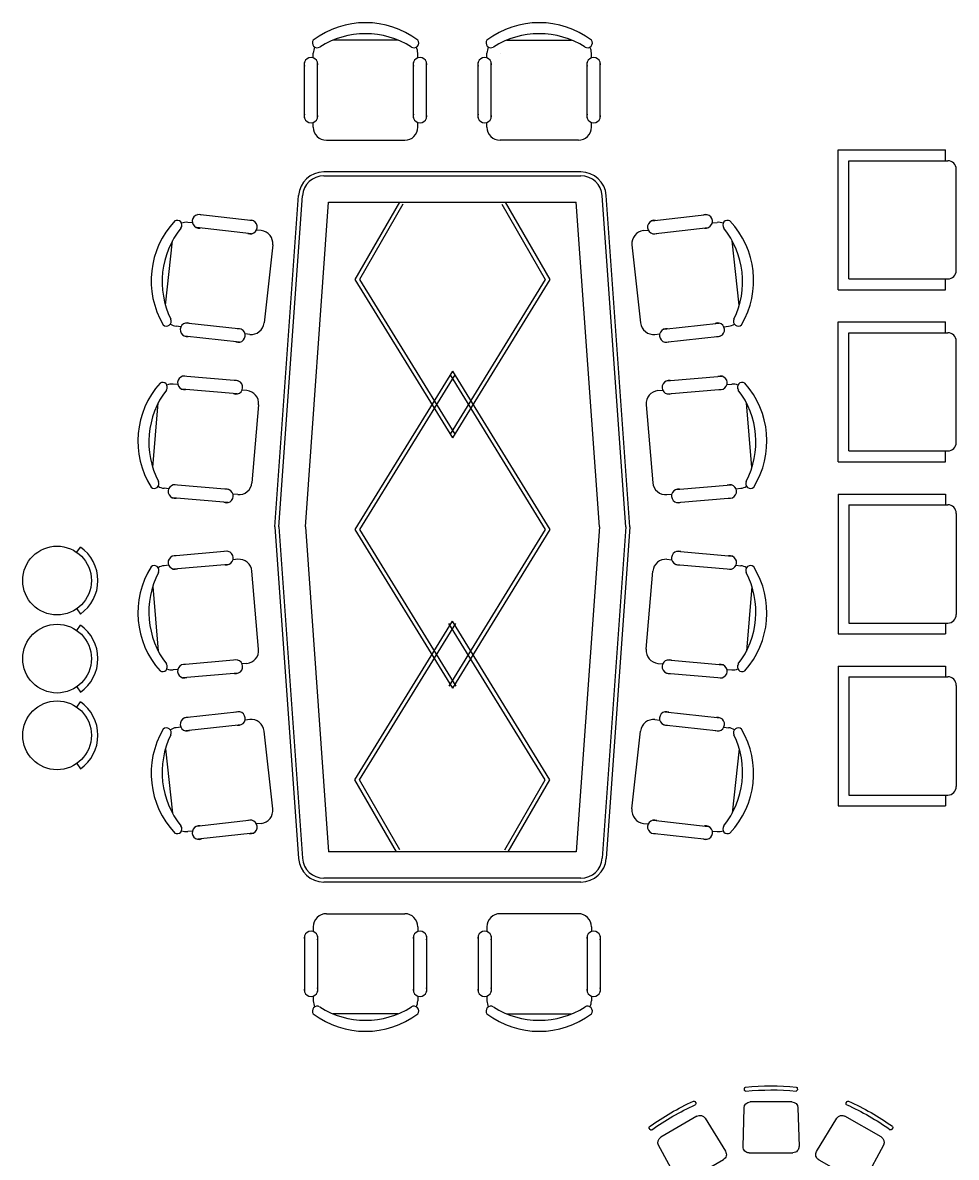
# Model space of a CAD drawing. Header units: inches. Extents: x 100794 to 106273, y 288 to 2276.
# Tile 97 of 149: x 103475 to 103683, y 751 to 1004. Entities that reach past the tile are written whole.
import ezdxf

# ---------------------------------------------------------------- set-up
doc = ezdxf.new("R2010")
doc.units = ezdxf.units.IN
doc.header["$MEASUREMENT"] = 0
doc.layers.get('0').update_dxf_attribs({"linetype": 'CONTINUOUS'})
doc.layers.add('2', color=3, linetype='CONTINUOUS')
doc.layers.add('3', color=4, linetype='CONTINUOUS')
doc.styles.add('163', font='SimSun.ttf', dxfattribs={"width": 0.99})

# ---------------------------------------------------------------- blocks, each defined once
blk = doc.blocks.new('CY')
at = {"layer": '2'}
for p, q in [((336.2, 201.2), (46.2, 208.8)), ((482.1, 197.3), (470.2, 197.6)), ((0, -163.8), (0, 163.8)), ((380, 156.2), (380, -156.2)), ((46.2, -208.8), (336.2, -201.2)), ((470.2, -197.6), (482.1, -197.3))]:
    blk.add_line(p, q, dxfattribs=at)
for centre, radius, start, end in [((45, 163.8), 45, 88.49256, 180), ((335, 156.2), 45, 0, 88.49256), ((470, 188.6), 9, 88.49256, 185.48863), ((-1493.1, 0), 1963.1, 354.51137, 5.48863), ((481.8, 188.3), 9, 5.57477, 88.49256), ((-1447.5, 0), 1947.5, 354.42523, 5.57477), ((45, -163.8), 45, 180, 271.50744), ((335, -156.2), 45, 271.50744, 0), ((470, -188.6), 9, 174.51137, 271.50744), ((481.8, -188.3), 9, 271.50744, 354.42523)]:
    blk.add_arc(centre, radius, start, end, dxfattribs=at)
blk = doc.blocks.new('网易·园林图块')
blk.add_hatch(color=1).paths.add_polyline_path([(143, 252, 1), (142, 252, 1)])
at = {"color": 7}
for p, q in [((120, 234), (120, 264)), ((120, 264), (187, 264)), ((187, 234), (120, 234)), ((122, 236), (122, 262)), ((122, 262), (186, 262)), ((122, 250), (186, 250)), ((186, 236), (122, 236)), ((186, 262), (186, 236)), ((187, 264), (187, 234))]:
    blk.add_line(p, q, dxfattribs=at)
at = {"color": 3, "style": '163'}
for s, height, p in [('中国园林行业网络家园；因为专业，所以完美', 1.84, (126, 246)), ('=', 4, (133, 257)), ('网易  NETEASE ', 3.2, (139, 257))]:
    blk.add_text(s, height=height, dxfattribs=at).set_placement(p)
at = {"color": 1, "style": '163'}
for s, height, p in [('网易  园林   co.163.com', 2.27, (134, 251)), ('本图纸由浩辰ICAD软件提供技术支持', 1.49, (138, 237))]:
    blk.add_text(s, height=height, dxfattribs=at).set_placement(p)
at = {"color": 3, "style": '163', "text_generation_flag": 2}
blk.add_text('=', height=4, dxfattribs=at).set_placement((174, 257))
blk = doc.blocks.new('网易·园林')
at = {"xscale": 30, "yscale": 30, "zscale": 30}
blk.add_blockref('网易·园林图块', (-3536, -6832), dxfattribs=at)

msp = doc.modelspace()

# ---------------------------------------------------------------- linework, layer by layer
at = {"layer": '2'}
for p, q in [((103558.31031, 999.95864), (103543.88465, 999.95864)), ((103582.56596, 999.95864), (103596.99162, 999.95864)), ((103539.46407, 995.99305), (103539.46407, 997.05029)), ((103562.73089, 995.99305), (103562.73089, 997.05029)), ((103578.14537, 995.99305), (103578.14537, 997.05029)), ((103601.4122, 995.99305), (103601.4122, 997.05029)), ((103537.50172, 982.6297), (103537.50172, 994.9902)), ((103540.41007, 982.6297), (103540.41007, 994.9902)), ((103561.78488, 982.6297), (103561.78488, 994.9902)), ((103564.69324, 982.6297), (103564.69324, 994.9902)), ((103576.18303, 982.6297), (103576.18303, 994.9902)), ((103579.09138, 982.6297), (103579.09138, 994.9902)), ((103600.46619, 982.6297), (103600.46619, 994.9902)), ((103603.37455, 982.6297), (103603.37455, 994.9902)), ((103539.46407, 980.56962), (103539.46407, 981.62685)), ((103562.73089, 980.56962), (103562.73089, 981.62685)), ((103578.14537, 980.56962), (103578.14537, 981.62685)), ((103601.4122, 980.56962), (103601.4122, 981.62685)), ((103542.37242, 977.66126), (103559.82254, 977.66126)), ((103598.50385, 977.66126), (103581.05373, 977.66126)), ((103656.36169, 975.50695), (103680.29875, 975.50695)), ((103656.36169, 944.38877), (103656.36169, 975.50695)), ((103680.29875, 973.11324), (103680.29875, 975.50695)), ((103658.7554, 973.11324), (103680.7775, 973.11324)), ((103658.7554, 946.78247), (103658.7554, 973.11324)), ((103599.06186, 970.62254), (103541.81441, 970.62254)), ((103682.69246, 948.69744), (103682.69246, 971.19828)), ((103530.90947, 891.56521), (103536.18181, 965.37791)), ((103609.9668, 891.56521), (103604.69446, 965.37791)), ((103526.0377, 959.73792), (103513.75262, 961.10126)), ((103614.83856, 959.73792), (103627.12365, 961.10126)), ((103512.53945, 959.2615), (103511.48866, 959.37811)), ((103525.71692, 956.84731), (103513.43183, 958.21065)), ((103527.86878, 957.56032), (103526.81799, 957.67693)), ((103613.00749, 957.56032), (103614.05828, 957.67693)), ((103615.15935, 956.84731), (103627.44443, 958.21065)), ((103628.33682, 959.2615), (103629.38761, 959.37811)), ((103506.51935, 940.96764), (103508.11047, 955.30528)), ((103634.35692, 940.96764), (103632.7658, 955.30528)), ((103530.4386, 954.34893), (103528.51388, 937.00528)), ((103610.43767, 954.34893), (103612.36239, 937.00528)), ((103658.7554, 946.78247), (103680.7775, 946.78247)), ((103680.29875, 944.38877), (103680.29875, 946.78247)), ((103656.36169, 944.38877), (103680.29875, 944.38877)), ((103656.36169, 906.08946), (103656.36169, 937.20765)), ((103656.36169, 937.20765), (103680.29875, 937.20765)), ((103680.29875, 934.81394), (103680.29875, 937.20765)), ((103509.97316, 936.13663), (103508.92237, 936.25324)), ((103523.35932, 935.60292), (103511.07423, 936.96626)), ((103617.51695, 935.60292), (103629.80204, 936.96626)), ((103630.90311, 936.13663), (103631.95389, 936.25324)), ((103658.7554, 908.48317), (103658.7554, 934.81394)), ((103658.7554, 934.81394), (103680.7775, 934.81394)), ((103523.03853, 932.71231), (103510.75345, 934.07565)), ((103525.30249, 934.43546), (103524.2517, 934.55207)), ((103615.57378, 934.43546), (103616.62456, 934.55207)), ((103617.83774, 932.71231), (103630.12282, 934.07565)), ((103682.69246, 910.39813), (103682.69246, 932.89897)), ((103522.75309, 924.07491), (103510.43858, 925.14022)), ((103618.12318, 924.07491), (103630.43769, 925.14022)), ((103509.27033, 923.27161), (103508.21703, 923.36273)), ((103522.50242, 921.17738), (103510.18792, 922.24269)), ((103524.63638, 921.94231), (103523.58308, 922.03343)), ((103616.23989, 921.94231), (103617.29319, 922.03343)), ((103618.37384, 921.17738), (103630.68835, 922.24269)), ((103631.60594, 923.27161), (103632.65924, 923.36273)), ((103503.6952, 904.83728), (103504.9385, 919.20926)), ((103527.28324, 918.79412), (103525.77927, 901.40893)), ((103613.59302, 918.79412), (103615.097, 901.40893)), ((103637.18107, 904.83728), (103635.93777, 919.20926)), ((103658.7554, 908.48317), (103680.7775, 908.48317)), ((103680.29875, 906.08946), (103680.29875, 908.48317)), ((103656.36169, 906.08946), (103680.29875, 906.08946)), ((103507.26503, 900.09136), (103506.21173, 900.18248)), ((103520.66019, 899.8821), (103508.34568, 900.94742)), ((103620.21608, 899.8821), (103632.53059, 900.94742)), ((103633.61124, 900.09136), (103634.66454, 900.18248)), ((103520.40953, 896.98457), (103508.09502, 898.04989)), ((103522.63107, 898.76206), (103521.57777, 898.85318)), ((103618.24519, 898.76206), (103619.29849, 898.85318)), ((103620.46674, 896.98457), (103632.78125, 898.04989)), ((103656.36169, 898.90834), (103656.36169, 867.79016)), ((103656.36169, 898.90834), (103680.29875, 898.90834)), ((103680.29875, 898.90834), (103680.29875, 896.51464)), ((103658.7554, 896.51464), (103658.7554, 870.18386)), ((103658.7554, 896.51464), (103680.7775, 896.51464)), ((103682.69246, 894.59967), (103682.69246, 872.09883)), ((103530.90947, 891.56521), (103536.18181, 817.7525)), ((103609.9668, 891.56521), (103604.69446, 817.7525)), ((103486.77004, 885.92617), (103487.59154, 887.10425)), ((103520.40953, 886.14584), (103508.09502, 885.08053)), ((103522.63107, 884.36835), (103521.57777, 884.27723)), ((103618.24519, 884.36835), (103619.29849, 884.27723)), ((103620.46674, 886.14584), (103632.78125, 885.08053)), ((103507.26503, 883.03905), (103506.21173, 882.94793)), ((103520.66019, 883.24831), (103508.34568, 882.18299)), ((103527.28324, 864.33629), (103525.77927, 881.72148)), ((103613.59302, 864.33629), (103615.097, 881.72148)), ((103620.21608, 883.24831), (103632.53059, 882.18299)), ((103633.61124, 883.03905), (103634.66454, 882.94793)), ((103503.6952, 878.29313), (103504.9385, 863.92115)), ((103637.18107, 878.29313), (103635.93777, 863.92115)), ((103486.77004, 873.35994), (103487.59154, 872.18186)), ((103486.77004, 868.54489), (103487.59154, 869.72297)), ((103658.7554, 870.18386), (103680.7775, 870.18386)), ((103680.29875, 870.18386), (103680.29875, 867.79016)), ((103656.36169, 867.79016), (103680.29875, 867.79016)), ((103522.50242, 861.95304), (103510.18792, 860.88772)), ((103618.37384, 861.95304), (103630.68835, 860.88772)), ((103509.27033, 859.8588), (103508.21703, 859.76768)), ((103522.75309, 859.0555), (103510.43858, 857.99019)), ((103524.63638, 861.1881), (103523.58308, 861.09698)), ((103616.23989, 861.1881), (103617.29319, 861.09698)), ((103618.12318, 859.0555), (103630.43769, 857.99019)), ((103631.60594, 859.8588), (103632.65924, 859.76768)), ((103656.36169, 860.60904), (103680.29875, 860.60904)), ((103656.36169, 860.60904), (103656.36169, 829.49085)), ((103680.29875, 860.60904), (103680.29875, 858.21533)), ((103658.7554, 858.21533), (103658.7554, 831.88456)), ((103658.7554, 858.21533), (103680.7775, 858.21533)), ((103486.77004, 855.97866), (103487.59154, 854.80057)), ((103682.69246, 856.30037), (103682.69246, 833.79952)), ((103486.77004, 851.46853), (103487.59154, 852.64662)), ((103523.03853, 850.41811), (103510.75345, 849.05476)), ((103617.83774, 850.41811), (103630.12282, 849.05476)), ((103509.97316, 846.99378), (103508.92237, 846.87717)), ((103523.35932, 847.5275), (103511.07423, 846.16416)), ((103525.30249, 848.69496), (103524.2517, 848.57835)), ((103615.57378, 848.69496), (103616.62456, 848.57835)), ((103617.51695, 847.5275), (103629.80204, 846.16416)), ((103630.90311, 846.99378), (103631.95389, 846.87717)), ((103530.4386, 828.78148), (103528.51388, 846.12513)), ((103610.43767, 828.78148), (103612.36239, 846.12513)), ((103506.51935, 842.16277), (103508.11047, 827.82513)), ((103634.35692, 842.16277), (103632.7658, 827.82513)), ((103486.77004, 838.90231), (103487.59154, 837.72422)), ((103658.7554, 831.88456), (103680.7775, 831.88456)), ((103680.29875, 831.88456), (103680.29875, 829.49085)), ((103656.36169, 829.49085), (103680.29875, 829.49085)), ((103525.71692, 826.2831), (103513.43183, 824.91976)), ((103615.15935, 826.2831), (103627.44443, 824.91976)), ((103512.53945, 823.86891), (103511.48866, 823.7523)), ((103527.86878, 825.57009), (103526.81799, 825.45348)), ((103613.00749, 825.57009), (103614.05828, 825.45348)), ((103628.33682, 823.86891), (103629.38761, 823.7523)), ((103526.0377, 823.3925), (103513.75262, 822.02915)), ((103614.83856, 823.3925), (103627.12365, 822.02915)), ((103599.06186, 812.50788), (103541.81441, 812.50788)), ((103542.37242, 805.46915), (103559.82254, 805.46915)), ((103598.50385, 805.46915), (103581.05373, 805.46915)), ((103539.46407, 802.5608), (103539.46407, 801.50356)), ((103562.73089, 802.5608), (103562.73089, 801.50356)), ((103578.14537, 802.5608), (103578.14537, 801.50356)), ((103601.4122, 802.5608), (103601.4122, 801.50356)), ((103537.50172, 800.50071), (103537.50172, 788.14021)), ((103540.41007, 800.50071), (103540.41007, 788.14021)), ((103561.78488, 800.50071), (103561.78488, 788.14021)), ((103564.69324, 800.50071), (103564.69324, 788.14021)), ((103576.18303, 800.50071), (103576.18303, 788.14021)), ((103579.09138, 800.50071), (103579.09138, 788.14021)), ((103600.46619, 800.50071), (103600.46619, 788.14021)), ((103603.37455, 800.50071), (103603.37455, 788.14021)), ((103539.46407, 787.13736), (103539.46407, 786.08013)), ((103562.73089, 787.13736), (103562.73089, 786.08013)), ((103578.14537, 787.13736), (103578.14537, 786.08013)), ((103601.4122, 787.13736), (103601.4122, 786.08013)), ((103558.31031, 783.17177), (103543.88465, 783.17177)), ((103582.56596, 783.17177), (103596.99162, 783.17177))]:
    msp.add_line(p, q, dxfattribs=at)
for centre in [(103482.38872, 879.64305), (103482.38872, 862.26177), (103482.38872, 845.18542)]:
    msp.add_circle(centre, 7.65986, dxfattribs=at)
for centre, radius, start, end in [((103551.09748, 984.44742), 19.38902, 53.1301024, 126.8698976), ((103589.77879, 984.44742), 19.38902, 53.1301024, 126.8698976), ((103551.09748, 982.3375), 19.04021, 57.5757525, 122.4242475), ((103589.77879, 982.3375), 19.04021, 57.5757525, 122.4242475), ((103540.3167, 999.32334), 1.06329, 143.3099354, 302.0274125), ((103542.37242, 997.05029), 2.90835, 152.4155592, 180), ((103542.37242, 997.05029), 2.90835, 152.4155592, 180), ((103561.87826, 999.32334), 1.06329, 237.9725875, 36.6900646), ((103559.82254, 997.05029), 2.90835, 0, 27.5844408), ((103578.99801, 999.32334), 1.06329, 143.3099354, 302.0274125), ((103581.05373, 997.05029), 2.90835, 152.4155592, 180), ((103600.55957, 999.32334), 1.06329, 237.9725875, 36.6900646), ((103598.50385, 997.05029), 2.90835, 0, 27.5844408), ((103598.50385, 997.05029), 2.90835, 0, 27.5844408), ((103538.9559, 994.56607), 1.51477, 343.7397953, 196.2602047), ((103563.23906, 994.56607), 1.51477, 343.7397953, 196.2602047), ((103577.63721, 994.56607), 1.51477, 343.7397953, 196.2602047), ((103601.92037, 994.56607), 1.51477, 343.7397953, 196.2602047), ((103538.9559, 983.05383), 1.51477, 163.7397953, 16.2602047), ((103563.23906, 983.05383), 1.51477, 163.7397953, 16.2602047), ((103577.63721, 983.05383), 1.51477, 163.7397953, 16.2602047), ((103601.92037, 983.05383), 1.51477, 163.7397953, 16.2602047), ((103542.37242, 980.56962), 2.90835, 180, 270), ((103559.82254, 980.56962), 2.90835, 270, 0), ((103581.05373, 980.56962), 2.90835, 180, 270), ((103598.50385, 980.56962), 2.90835, 270, 0), ((103680.7775, 971.19828), 1.91497, 0, 90), ((103541.81441, 964.97558), 5.64695, 90, 175.9143832), ((103599.06186, 964.97558), 5.64695, 4.0856168, 90), ((103514.01377, 959.60917), 1.51477, 67.4072916, 279.927701), ((103626.86249, 959.60917), 1.51477, 260.072299, 112.5927084), ((103522.73149, 946.4256), 19.38902, 136.7975986, 210.5373939), ((103524.82854, 946.19288), 19.04021, 141.2432488, 206.0917438), ((103509.13544, 958.78139), 1.06329, 321.6400838, 120.3575608), ((103511.16788, 956.4875), 2.90835, 83.6674963, 111.2519371), ((103511.16788, 956.4875), 2.90835, 83.6674963, 111.2519371), ((103525.45576, 958.33939), 1.51477, 247.4072916, 99.927701), ((103527.54799, 954.66971), 2.90835, 353.6674963, 83.6674963), ((103613.32828, 954.66971), 2.90835, 96.3325037, 186.3325037), ((103615.4205, 958.33939), 1.51477, 80.072299, 292.5927084), ((103629.70839, 956.4875), 2.90835, 68.7480629, 96.3325037), ((103629.70839, 956.4875), 2.90835, 68.7480629, 96.3325037), ((103631.74083, 958.78139), 1.06329, 59.6424392, 218.3599162), ((103616.04773, 946.19288), 19.04021, 333.9082562, 38.7567512), ((103618.14478, 946.4256), 19.38902, 329.4626061, 43.2024014), ((103680.7775, 948.69744), 1.91497, 270, 0), ((103506.75724, 937.35139), 1.06329, 226.9774317, 25.6949088), ((103634.11903, 937.35139), 1.06329, 154.3050912, 313.0225683), ((103509.24316, 939.14385), 2.90835, 236.0830554, 263.6674963), ((103511.33539, 935.47417), 1.51477, 67.4072916, 279.927701), ((103522.77738, 934.20439), 1.51477, 247.4072916, 99.927701), ((103525.62327, 937.32606), 2.90835, 263.6674963, 353.6674963), ((103615.25299, 937.32606), 2.90835, 186.3325037, 276.3325037), ((103618.09889, 934.20439), 1.51477, 80.072299, 292.5927084), ((103629.54088, 935.47417), 1.51477, 260.072299, 112.5927084), ((103631.63311, 939.14385), 2.90835, 276.3325037, 303.9169446), ((103680.7775, 932.89897), 1.91497, 0, 90), ((103510.7358, 923.6549), 1.51477, 68.7955029, 281.3159123), ((103630.14047, 923.6549), 1.51477, 258.6840877, 111.2044971), ((103519.77035, 910.6864), 19.38902, 138.1858099, 211.9256052), ((103521.87242, 910.50456), 19.04021, 142.6314601, 207.4799551), ((103505.87895, 922.70918), 1.06329, 323.0282951, 121.7457722), ((103507.96637, 920.4652), 2.90835, 85.0557076, 112.6401484), ((103507.96637, 920.4652), 2.90835, 85.0557076, 112.6401484), ((103522.2052, 922.6627), 1.51477, 248.7955029, 101.3159123), ((103618.67107, 922.6627), 1.51477, 78.6840877, 291.2044971), ((103632.9099, 920.4652), 2.90835, 67.3598516, 94.9442924), ((103632.9099, 920.4652), 2.90835, 67.3598516, 94.9442924), ((103634.99732, 922.70918), 1.06329, 58.2542278, 216.9717049), ((103619.00385, 910.50456), 19.04021, 332.5200449, 37.3685399), ((103621.10592, 910.6864), 19.38902, 328.0743948, 41.8141901), ((103524.38571, 919.04478), 2.90835, 355.0557076, 85.0557076), ((103616.49056, 919.04478), 2.90835, 94.9442924, 184.9442924), ((103680.7775, 910.39813), 1.91497, 270, 0), ((103504.02062, 901.22785), 1.06329, 228.365643, 27.0831201), ((103506.46239, 903.08001), 2.90835, 237.4712667, 265.0557076), ((103508.64291, 899.4621), 1.51477, 68.7955029, 281.3159123), ((103520.1123, 898.46989), 1.51477, 248.7955029, 101.3159123), ((103522.88174, 901.65959), 2.90835, 265.0557076, 355.0557076), ((103617.99453, 901.65959), 2.90835, 184.9442924, 274.9442924), ((103620.76397, 898.46989), 1.51477, 78.6840877, 291.2044971), ((103632.23336, 899.4621), 1.51477, 258.6840877, 111.2044971), ((103634.41388, 903.08001), 2.90835, 274.9442924, 302.5287333), ((103636.85564, 901.22785), 1.06329, 152.9168799, 311.634357), ((103680.7775, 894.59967), 1.91497, 0, 90), ((103482.38872, 879.64305), 9.09608, 304.8886929, 55.1113071), ((103508.64291, 883.66832), 1.51477, 78.6840877, 291.2044971), ((103520.1123, 884.66052), 1.51477, 258.6840877, 111.2044971), ((103522.88174, 881.47082), 2.90835, 4.9442924, 94.9442924), ((103617.99453, 881.47082), 2.90835, 85.0557076, 175.0557076), ((103620.76397, 884.66052), 1.51477, 68.7955029, 281.3159123), ((103632.23336, 883.66832), 1.51477, 248.7955029, 101.3159123), ((103519.77035, 872.44401), 19.38902, 148.0743948, 221.8141901), ((103504.02062, 881.90256), 1.06329, 332.9168799, 131.634357), ((103506.46239, 880.0504), 2.90835, 94.9442924, 122.5287333), ((103634.41388, 880.0504), 2.90835, 57.4712667, 85.0557076), ((103621.10592, 872.44401), 19.38902, 318.1858099, 31.9256052), ((103636.85564, 881.90256), 1.06329, 48.365643, 207.0831201), ((103521.87242, 872.62586), 19.04021, 152.5200449, 217.3685399), ((103619.00385, 872.62586), 19.04021, 322.6314601, 27.4799551), ((103680.7775, 872.09883), 1.91497, 270, 0), ((103482.38872, 862.26177), 9.09608, 304.8886929, 55.1113071), ((103524.38571, 864.08563), 2.90835, 274.9442924, 4.9442924), ((103616.49056, 864.08563), 2.90835, 175.0557076, 265.0557076), ((103522.2052, 860.46772), 1.51477, 258.6840877, 111.2044971), ((103618.67107, 860.46772), 1.51477, 68.7955029, 281.3159123), ((103505.87895, 860.42123), 1.06329, 238.2542278, 36.9717049), ((103507.96637, 862.66521), 2.90835, 247.3598516, 274.9442924), ((103507.96637, 862.66521), 2.90835, 247.3598516, 274.9442924), ((103510.7358, 859.47551), 1.51477, 78.6840877, 291.2044971), ((103630.14047, 859.47551), 1.51477, 248.7955029, 101.3159123), ((103632.9099, 862.66521), 2.90835, 265.0557076, 292.6401484), ((103632.9099, 862.66521), 2.90835, 265.0557076, 292.6401484), ((103634.99732, 860.42123), 1.06329, 143.0282951, 301.7457722), ((103680.7775, 856.30037), 1.91497, 0, 90), ((103482.38872, 845.18542), 9.09608, 304.8886929, 55.1113071), ((103511.33539, 847.65624), 1.51477, 80.072299, 292.5927084), ((103522.77738, 848.92602), 1.51477, 260.072299, 112.5927084), ((103618.09889, 848.92602), 1.51477, 67.4072916, 279.927701), ((103629.54088, 847.65624), 1.51477, 247.4072916, 99.927701), ((103522.73149, 836.70481), 19.38902, 149.4626061, 223.2024014), ((103506.75724, 845.77902), 1.06329, 334.3050912, 133.0225683), ((103509.24316, 843.98656), 2.90835, 96.3325037, 123.9169446), ((103525.62327, 845.80435), 2.90835, 6.3325037, 96.3325037), ((103615.25299, 845.80435), 2.90835, 83.6674963, 173.6674963), ((103631.63311, 843.98656), 2.90835, 56.0830554, 83.6674963), ((103618.14478, 836.70481), 19.38902, 316.7975986, 30.5373939), ((103634.11903, 845.77902), 1.06329, 46.9774317, 205.6949088), ((103524.82854, 836.93753), 19.04021, 153.9082562, 218.7567512), ((103616.04773, 836.93753), 19.04021, 321.2432488, 26.0917438), ((103680.7775, 833.79952), 1.91497, 270, 0), ((103527.54799, 828.4607), 2.90835, 276.3325037, 6.3325037), ((103613.32828, 828.4607), 2.90835, 173.6674963, 263.6674963), ((103525.45576, 824.79102), 1.51477, 260.072299, 112.5927084), ((103615.4205, 824.79102), 1.51477, 67.4072916, 279.927701), ((103509.13544, 824.34902), 1.06329, 239.6424392, 38.3599162), ((103511.16788, 826.64291), 2.90835, 248.7480629, 276.3325037), ((103511.16788, 826.64291), 2.90835, 248.7480629, 276.3325037), ((103514.01377, 823.52124), 1.51477, 80.072299, 292.5927084), ((103626.86249, 823.52124), 1.51477, 247.4072916, 99.927701), ((103629.70839, 826.64291), 2.90835, 263.6674963, 291.2519371), ((103629.70839, 826.64291), 2.90835, 263.6674963, 291.2519371), ((103631.74083, 824.34902), 1.06329, 141.6400838, 300.3575608), ((103541.81441, 818.15483), 5.64695, 184.0856168, 270), ((103599.06186, 818.15483), 5.64695, 270, 355.9143832), ((103542.37242, 802.5608), 2.90835, 90, 180), ((103559.82254, 802.5608), 2.90835, 0, 90), ((103581.05373, 802.5608), 2.90835, 90, 180), ((103598.50385, 802.5608), 2.90835, 0, 90), ((103538.9559, 800.07658), 1.51477, 343.7397953, 196.2602047), ((103563.23906, 800.07658), 1.51477, 343.7397953, 196.2602047), ((103577.63721, 800.07658), 1.51477, 343.7397953, 196.2602047), ((103601.92037, 800.07658), 1.51477, 343.7397953, 196.2602047), ((103538.9559, 788.56435), 1.51477, 163.7397953, 16.2602047), ((103563.23906, 788.56435), 1.51477, 163.7397953, 16.2602047), ((103577.63721, 788.56435), 1.51477, 163.7397953, 16.2602047), ((103601.92037, 788.56435), 1.51477, 163.7397953, 16.2602047), ((103542.37242, 786.08013), 2.90835, 180, 207.5844408), ((103542.37242, 786.08013), 2.90835, 180, 207.5844408), ((103559.82254, 786.08013), 2.90835, 332.4155592, 0), ((103581.05373, 786.08013), 2.90835, 180, 207.5844408), ((103598.50385, 786.08013), 2.90835, 332.4155592, 0), ((103598.50385, 786.08013), 2.90835, 332.4155592, 0), ((103540.3167, 783.80708), 1.06329, 57.9725875, 216.6900646), ((103551.09748, 798.68299), 19.38902, 233.1301024, 306.8698976), ((103551.09748, 800.79291), 19.04021, 237.5757525, 302.4242475), ((103561.87826, 783.80708), 1.06329, 323.3099354, 122.0274125), ((103578.99801, 783.80708), 1.06329, 57.9725875, 216.6900646), ((103589.77879, 798.68299), 19.38902, 233.1301024, 306.8698976), ((103589.77879, 800.79291), 19.04021, 237.5757525, 302.4242475), ((103600.55957, 783.80708), 1.06329, 323.3099354, 122.0274125)]:
    msp.add_arc(centre, radius, start, end, dxfattribs=at)
at = {"layer": '3'}
for p, q in [((103541.81441, 969.7402), (103599.06186, 969.7402)), ((103531.79405, 891.56521), (103537.0619, 965.31505)), ((103609.08221, 891.56521), (103603.81437, 965.31505)), ((103537.69128, 891.56521), (103542.85505, 963.85796)), ((103542.85505, 963.85796), (103598.02122, 963.85796)), ((103558.65825, 963.85796), (103548.74316, 946.67961)), ((103559.42243, 963.41688), (103549.77012, 946.69383)), ((103581.45384, 963.41688), (103591.10614, 946.69383)), ((103582.21802, 963.85796), (103592.13311, 946.67961)), ((103603.18499, 891.56521), (103598.02122, 963.85796)), ((103548.74316, 946.67961), (103570.43813, 911.38616)), ((103549.77012, 946.69383), (103570.95599, 912.2286)), ((103591.10614, 946.69383), (103569.92028, 912.2286)), ((103592.13311, 946.67961), (103570.43813, 911.38616)), ((103570.43813, 926.27043), (103548.74316, 890.97698)), ((103570.95599, 925.42799), (103549.77886, 890.97698)), ((103569.92028, 925.42799), (103591.0974, 890.97698)), ((103570.43813, 926.27043), (103592.13311, 890.97698)), ((103531.79405, 891.56521), (103537.0619, 817.81536)), ((103537.69128, 891.56521), (103542.85505, 819.27245)), ((103548.74316, 890.97698), (103570.43813, 855.68353)), ((103549.77886, 890.97698), (103571.18981, 856.14559)), ((103591.0974, 890.97698), (103569.68646, 856.14559)), ((103592.13311, 890.97698), (103570.43813, 855.68353)), ((103603.18499, 891.56521), (103598.02122, 819.27245)), ((103609.08221, 891.56521), (103603.81437, 817.81536)), ((103548.74316, 835.27436), (103570.43813, 870.56781)), ((103549.77012, 835.26014), (103571.18981, 870.10575)), ((103591.10614, 835.26014), (103569.68646, 870.10575)), ((103592.13311, 835.27436), (103570.43813, 870.56781)), ((103557.97922, 819.27245), (103548.74316, 835.27436)), ((103558.7434, 819.71353), (103549.77012, 835.26014)), ((103582.13286, 819.71353), (103591.10614, 835.26014)), ((103582.89704, 819.27245), (103592.13311, 835.27436)), ((103598.02122, 819.27245), (103542.85505, 819.27245)), ((103599.06186, 813.39021), (103541.81441, 813.39021))]:
    msp.add_line(p, q, dxfattribs=at)
for centre, start, end in [((103541.81441, 964.97558), 90, 175.9143832), ((103599.06186, 964.97558), 4.0856168, 90), ((103541.81441, 818.15483), 184.0856168, 270), ((103599.06186, 818.15483), 270, 355.9143832)]:
    msp.add_arc(centre, 4.76462, start, end, dxfattribs=at)

# ---------------------------------------------------------------- block references
at = {"xscale": 6.649184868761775e-08, "yscale": 6.649184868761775e-08, "zscale": 6.649184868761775e-08}
msp.add_blockref('网易·园林', (103581.05365, 997.05022), dxfattribs=at)
at = {"layer": '2', "yscale": 0.02978153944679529, "zscale": 0.02978153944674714}
for p, xscale, rotation in [((103641.43525, 752.24307), -0.0297815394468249, 270.1320175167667), ((103626.58198, 748.26315), -0.02978153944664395, 300.1320175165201), ((103656.28853, 748.26315), -0.02978153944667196, 240.1320175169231)]:
    msp.add_blockref('CY', p, dxfattribs=dict(at, xscale=xscale, rotation=rotation))

doc.saveas('drawing.dxf')
